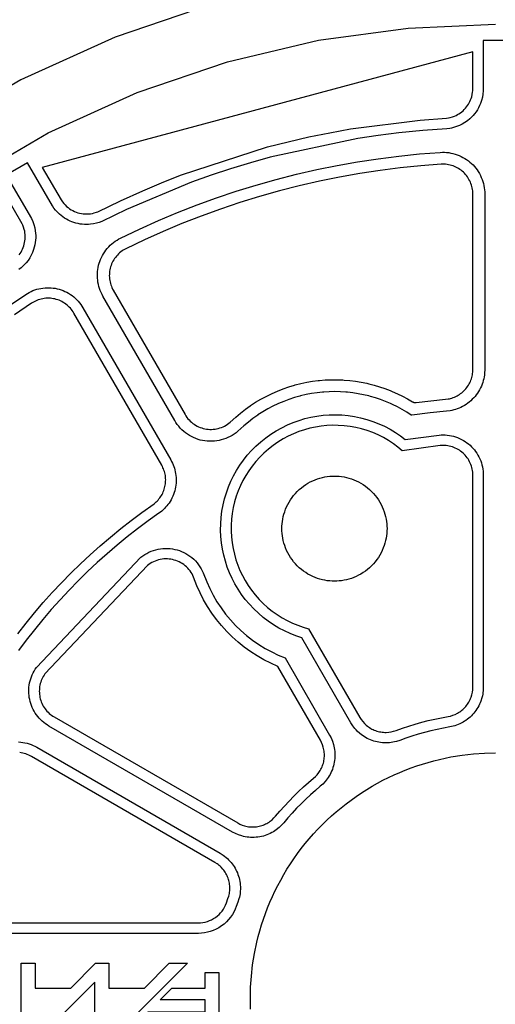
# Model space of a CAD drawing. Header units: inches. Extents: x -8.4 to 8.4, y -8.4 to 8.4.
# Tile 7 of 16: x -2.7 to 0, y 0 to 5.5. Entities that reach past the tile are written whole.
import ezdxf

# ---------------------------------------------------------------- set-up
doc = ezdxf.new("R2010")
doc.units = ezdxf.units.IN
doc.layers.get('0').update_dxf_attribs({"true_color": 0xc2ced6})

msp = doc.modelspace()

# ---------------------------------------------------------------- linework, layer by layer
for points in [[(0, 5.8069), (-0.5218, 5.7835), (-1.0566, 5.71), (-1.5978, 5.5828), (-2.1375, 5.3992), (-2.6671, 5.1582), (-3.1776, 4.8604), (-3.6601, 4.5082), (-4.1061, 4.1061), (-4.5082, 3.6601), (-4.8604, 3.1776), (-5.1582, 2.6671), (-5.3992, 2.1375), (-5.5828, 1.5978), (-5.71, 1.0566), (-5.7834, 0.5218), (-5.8069, 0), (-5.7834, -0.5218), (-5.71, -1.0566)], [(-5.4723, 0), (-5.4502, 0.4917), (-5.381, 0.9958), (-5.2611, 1.5058), (-5.0881, 2.0143), (-4.861, 2.5134), (-4.5803, 2.9945), (-4.2485, 3.4492), (-3.8695, 3.8695), (-3.4492, 4.2485), (-2.9945, 4.5803), (-2.5134, 4.861), (-2.0143, 5.0881), (-1.5058, 5.2611), (-0.9958, 5.381), (-0.4917, 5.4502), (0, 5.4723)], [(0.0689, 5.3792), (-0.0689, 5.3792), (-0.0689, 5.3171)], [(-0.0689, 5.3171), (-0.0693, 5.0969), (-0.071, 5.0789), (-0.0742, 5.061), (-0.0788, 5.0435), (-0.0848, 5.0263), (-0.09, 5.0141), (-0.096, 5.0022), (-0.1026, 4.9907), (-0.1099, 4.9796), (-0.1179, 4.9689), (-0.1265, 4.9588), (-0.1356, 4.9491), (-0.1453, 4.94), (-0.1584, 4.9293), (-0.1723, 4.9195), (-0.1879, 4.9103), (-0.2034, 4.9027), (-0.2194, 4.8963), (-0.2367, 4.8909), (-0.247, 4.8884), (-0.2573, 4.8864), (-0.2735, 4.8843), (-0.4093, 4.8746), (-0.5441, 4.8614), (-0.6593, 4.8471), (-0.7742, 4.8301), (-1.2661, 4.7251), (-1.3779, 4.6937), (-1.4889, 4.6596), (-1.5991, 4.623), (-1.7084, 4.5837), (-2.0741, 4.4303), (-2.2119, 4.3638), (-2.2273, 4.358), (-2.2431, 4.3533), (-2.2592, 4.3498), (-2.2755, 4.3475), (-2.2873, 4.3466), (-2.2991, 4.3463), (-2.3109, 4.3466), (-2.3226, 4.3475), (-2.3346, 4.3491), (-2.3465, 4.3513), (-2.3583, 4.3542), (-2.3699, 4.3576), (-2.3807, 4.3615), (-2.3913, 4.3659), (-2.4017, 4.3709), (-2.4118, 4.3763), (-2.4221, 4.3826), (-2.4321, 4.3895), (-2.4417, 4.3968), (-2.4508, 4.4047), (-2.4619, 4.4154), (-2.4723, 4.4269), (-2.4818, 4.439), (-2.4904, 4.4518), (-2.6299, 4.693), (-2.7493, 4.6241), (-2.6084, 4.3794), (-2.6009, 4.3629), (-2.5947, 4.3459), (-2.59, 4.3284), (-2.5866, 4.3106), (-2.585, 4.2974), (-2.5842, 4.2841), (-2.5842, 4.2708), (-2.585, 4.2575), (-2.5866, 4.2443), (-2.5889, 4.2312), (-2.592, 4.2182), (-2.5958, 4.2055), (-2.6018, 4.1897), (-2.609, 4.1743), (-2.6179, 4.1585), (-2.6275, 4.1442), (-2.6381, 4.1307), (-2.6504, 4.1173), (-2.6581, 4.11), (-2.6661, 4.1031), (-2.679, 4.0931)], [(-2.4413, 4.4845), (-2.4346, 4.4745), (-2.4271, 4.465), (-2.419, 4.456), (-2.4103, 4.4477), (-2.4024, 4.4411), (-2.3941, 4.4349), (-2.3854, 4.4293), (-2.3764, 4.4243), (-2.3671, 4.4198), (-2.3575, 4.4159), (-2.3478, 4.4126), (-2.3378, 4.4099), (-2.3277, 4.4078), (-2.3174, 4.4064), (-2.3071, 4.4055), (-2.2968, 4.4054), (-2.2865, 4.4058), (-2.2762, 4.4069), (-2.266, 4.4086), (-2.256, 4.411), (-2.2428, 4.4151), (-2.2359, 4.4178), (-2.1082, 4.4795), (-1.9828, 4.5364), (-1.8771, 4.5811), (-1.7703, 4.6234), (-1.2814, 4.7821), (-1.1657, 4.8116), (-1.0493, 4.8383), (-0.9323, 4.8622), (-0.8148, 4.8833), (-0.4231, 4.9327), (-0.2754, 4.9434), (-0.2652, 4.945), (-0.2551, 4.9472), (-0.2424, 4.9508), (-0.2301, 4.9555), (-0.2217, 4.9593), (-0.2136, 4.9636), (-0.2057, 4.9683), (-0.1981, 4.9734), (-0.1903, 4.9793), (-0.1829, 4.9856), (-0.1759, 4.9924), (-0.1692, 4.9995), (-0.1634, 5.0066), (-0.1579, 5.014), (-0.1529, 5.0217), (-0.1483, 5.0296), (-0.1441, 5.0378), (-0.1404, 5.0462), (-0.1372, 5.0548), (-0.1344, 5.0636), (-0.1313, 5.0764), (-0.1292, 5.0894), (-0.1284, 5.0974), (-0.128, 5.3155), (-2.547, 4.6674), (-2.4413, 4.4845)], [(-0.4709, 3.2754), (-0.4711, 3.2754), (-0.4715, 3.2753), (-0.4722, 3.2752), (-0.4724, 3.2751), (-0.4726, 3.2751), (-0.4728, 3.2751), (-0.473, 3.2751), (-0.4731, 3.2751), (-0.4731, 3.2751), (-0.4732, 3.2752), (-0.4733, 3.2752), (-0.4734, 3.2752), (-0.4735, 3.2753), (-0.4736, 3.2753), (-0.4736, 3.2754), (-0.4992, 3.2916), (-0.5254, 3.307), (-0.5521, 3.3215), (-0.5793, 3.3349), (-0.5902, 3.3399), (-0.6178, 3.3517), (-0.6459, 3.3624), (-0.6744, 3.372), (-0.7032, 3.3804), (-0.7131, 3.3831), (-0.7428, 3.3901), (-0.7727, 3.3959), (-0.8029, 3.4006), (-0.8331, 3.4041), (-0.8416, 3.4048), (-0.8724, 3.4068), (-0.9034, 3.4075), (-0.9343, 3.4069), (-0.9651, 3.4052), (-0.9719, 3.4046), (-1.0031, 3.4013), (-1.0341, 3.3967), (-1.0649, 3.3908), (-1.0954, 3.3837), (-1.1003, 3.3824), (-1.1309, 3.3738), (-1.1611, 3.3638), (-1.1908, 3.3527), (-1.22, 3.3403), (-1.2231, 3.3389), (-1.2522, 3.325), (-1.2806, 3.3099), (-1.3084, 3.2936), (-1.3355, 3.2762), (-1.3369, 3.2753), (-1.3635, 3.2564), (-1.3893, 3.2364), (-1.4142, 3.2154), (-1.448, 3.1845), (-1.4584, 3.1761), (-1.4691, 3.1684), (-1.4803, 3.1613), (-1.4919, 3.1548), (-1.5038, 3.149), (-1.5161, 3.1439), (-1.5285, 3.1395), (-1.5413, 3.1358), (-1.5542, 3.1328), (-1.5673, 3.1305), (-1.5804, 3.129), (-1.5937, 3.1283), (-1.6069, 3.1283), (-1.6202, 3.129), (-1.6334, 3.1305), (-1.6464, 3.1328), (-1.6593, 3.1357), (-1.6721, 3.1394), (-1.6846, 3.1439), (-1.6968, 3.149), (-1.7087, 3.1548), (-1.7203, 3.1612), (-1.7315, 3.1683), (-1.7423, 3.1761), (-1.7526, 3.1844), (-1.7624, 3.1933), (-1.7717, 3.2027), (-1.7805, 3.2127), (-1.7887, 3.2231), (-1.7963, 3.234), (-1.8032, 3.2453), (-2.2061, 3.9431), (-2.2117, 3.9534), (-2.2168, 3.9641), (-2.2214, 3.975), (-2.2255, 3.9863), (-2.229, 3.9978), (-2.2319, 4.0096), (-2.2343, 4.0215), (-2.236, 4.0335), (-2.237, 4.0456), (-2.2375, 4.0577), (-2.2373, 4.0698), (-2.2365, 4.0818), (-2.2351, 4.0937), (-2.2331, 4.1054), (-2.2305, 4.117), (-2.2274, 4.1283), (-2.2237, 4.1394), (-2.2195, 4.1504), (-2.2146, 4.1612), (-2.2092, 4.1719), (-2.2032, 4.1824), (-2.1966, 4.1925), (-2.1895, 4.2023), (-2.1819, 4.2118), (-2.1738, 4.2209), (-2.1653, 4.2295), (-2.1563, 4.2376), (-2.147, 4.2452), (-2.1373, 4.2523), (-2.1274, 4.2589), (-2.1173, 4.2649), (-2.1069, 4.2703), (-2.0014, 4.3208), (-1.8946, 4.3687), (-1.7867, 4.4139), (-1.6778, 4.4565), (-1.5678, 4.4963), (-1.4569, 4.5335), (-1.345, 4.5679), (-1.2324, 4.5996), (-1.1191, 4.6284), (-1.0051, 4.6545), (-0.8904, 4.6778), (-0.7752, 4.6983), (-0.6596, 4.7159), (-0.5436, 4.7307), (-0.4272, 4.7426), (-0.3106, 4.7517), (-0.2989, 4.7521), (-0.2871, 4.752), (-0.2752, 4.7513), (-0.2633, 4.75), (-0.2514, 4.748), (-0.2396, 4.7455), (-0.2279, 4.7423), (-0.2163, 4.7385), (-0.205, 4.7341), (-0.1939, 4.7291), (-0.1832, 4.7236), (-0.1728, 4.7176), (-0.1627, 4.7111), (-0.1531, 4.7041), (-0.1439, 4.6967), (-0.1351, 4.6889), (-0.1268, 4.6807), (-0.1188, 4.672), (-0.1112, 4.6628), (-0.104, 4.6532), (-0.0973, 4.6432), (-0.0911, 4.6328), (-0.0855, 4.6221), (-0.0803, 4.6111), (-0.0758, 4.5998), (-0.0719, 4.5884), (-0.0685, 4.5767), (-0.0658, 4.565), (-0.0637, 4.5532), (-0.0622, 4.5414), (-0.0613, 4.5296), (-0.061, 4.5179), (-0.061, 3.531), (-0.0619, 3.5109), (-0.063, 3.5006), (-0.0646, 3.4903), (-0.0667, 3.4799), (-0.0692, 3.4695), (-0.0723, 3.4591), (-0.0759, 3.4488), (-0.08, 3.4385), (-0.0847, 3.4284), (-0.0898, 3.4184), (-0.0955, 3.4087), (-0.1016, 3.3992), (-0.1083, 3.3899), (-0.1153, 3.381), (-0.1229, 3.3724), (-0.1308, 3.3642), (-0.1391, 3.3564), (-0.1478, 3.349), (-0.1567, 3.3421), (-0.166, 3.3356), (-0.1755, 3.3297), (-0.1852, 3.3242), (-0.1951, 3.3192), (-0.2051, 3.3148), (-0.2152, 3.3109), (-0.2253, 3.3074), (-0.2355, 3.3045), (-0.2457, 3.302), (-0.2558, 3.3001), (-0.2758, 3.2975), (-0.3678, 3.2886), (-0.4707, 3.2754), (-0.4709, 3.2754)], [(-0.4676, 3.3506), (-0.4664, 3.3499), (-0.4651, 3.3493), (-0.4638, 3.3487), (-0.4625, 3.3481), (-0.4612, 3.3476), (-0.4598, 3.3472), (-0.4584, 3.3469), (-0.4571, 3.3466), (-0.4546, 3.3462), (-0.452, 3.346), (-0.4495, 3.346), (-0.447, 3.3463), (-0.3643, 3.3563), (-0.2813, 3.3642), (-0.2671, 3.3661), (-0.2598, 3.3675), (-0.2526, 3.3692), (-0.2453, 3.3713), (-0.2381, 3.3737), (-0.2309, 3.3766), (-0.2237, 3.3797), (-0.2167, 3.3833), (-0.2097, 3.3872), (-0.2029, 3.3914), (-0.1963, 3.3961), (-0.1899, 3.401), (-0.1837, 3.4063), (-0.1778, 3.4118), (-0.1721, 3.4177), (-0.1668, 3.4238), (-0.1617, 3.4302), (-0.157, 3.4368), (-0.1526, 3.4436), (-0.1485, 3.4506), (-0.1448, 3.4577), (-0.1415, 3.4649), (-0.1386, 3.4723), (-0.136, 3.4797), (-0.1338, 3.4871), (-0.132, 3.4945), (-0.1305, 3.5019), (-0.1294, 3.5093), (-0.1286, 3.5166), (-0.128, 3.531), (-0.128, 4.5179), (-0.1282, 4.5263), (-0.1288, 4.5347), (-0.1299, 4.5431), (-0.1314, 4.5515), (-0.1333, 4.5599), (-0.1357, 4.5682), (-0.1385, 4.5764), (-0.1418, 4.5845), (-0.1454, 4.5923), (-0.1495, 4.6), (-0.1539, 4.6074), (-0.1587, 4.6146), (-0.1638, 4.6214), (-0.1692, 4.628), (-0.1749, 4.6342), (-0.1809, 4.64), (-0.1871, 4.6456), (-0.1937, 4.6509), (-0.2006, 4.6559), (-0.2078, 4.6605), (-0.2152, 4.6648), (-0.2229, 4.6688), (-0.2308, 4.6723), (-0.2389, 4.6755), (-0.2471, 4.6782), (-0.2555, 4.6804), (-0.2639, 4.6823), (-0.2724, 4.6837), (-0.2809, 4.6846), (-0.2894, 4.6851), (-0.2978, 4.6852), (-0.3062, 4.6849), (-0.4209, 4.676), (-0.5354, 4.6643), (-0.6495, 4.6497), (-0.7632, 4.6324), (-0.8771, 4.6122), (-0.9904, 4.5892), (-1.1031, 4.5635), (-1.2151, 4.5349), (-1.3264, 4.5036), (-1.4369, 4.4696), (-1.5466, 4.4328), (-1.6552, 4.3934), (-1.7624, 4.3515), (-1.8685, 4.307), (-1.9735, 4.26), (-2.0773, 4.2103), (-2.0847, 4.2064), (-2.0919, 4.2022), (-2.099, 4.1975), (-2.1059, 4.1924), (-2.1126, 4.1869), (-2.119, 4.1811), (-2.1251, 4.175), (-2.1308, 4.1685), (-2.1363, 4.1617), (-2.1414, 4.1547), (-2.146, 4.1475), (-2.1503, 4.14), (-2.1542, 4.1324), (-2.1577, 4.1246), (-2.1607, 4.1168), (-2.1634, 4.1088), (-2.1656, 4.1008), (-2.1674, 4.0925), (-2.1689, 4.0842), (-2.1699, 4.0757), (-2.1704, 4.0671), (-2.1706, 4.0584), (-2.1702, 4.0498), (-2.1695, 4.0411), (-2.1683, 4.0326), (-2.1666, 4.0241), (-2.1645, 4.0157), (-2.162, 4.0074), (-2.1591, 3.9994), (-2.1558, 3.9916), (-2.1521, 3.984), (-2.1482, 3.9766), (-1.7453, 3.2788), (-1.7403, 3.2707), (-1.7349, 3.2629), (-1.729, 3.2555), (-1.7228, 3.2484), (-1.7161, 3.2416), (-1.7091, 3.2353), (-1.7017, 3.2293), (-1.694, 3.2238), (-1.686, 3.2187), (-1.6778, 3.2141), (-1.6692, 3.21), (-1.6605, 3.2063), (-1.6516, 3.2032), (-1.6425, 3.2005), (-1.6333, 3.1984), (-1.6239, 3.1968), (-1.6145, 3.1957), (-1.6051, 3.1952), (-1.5956, 3.1952), (-1.5861, 3.1957), (-1.5767, 3.1968), (-1.5674, 3.1984), (-1.5582, 3.2005), (-1.5491, 3.2032), (-1.5401, 3.2063), (-1.5314, 3.21), (-1.5229, 3.2141), (-1.5146, 3.2187), (-1.5066, 3.2238), (-1.4989, 3.2294), (-1.4916, 3.2353), (-1.4593, 3.2649), (-1.4332, 3.287), (-1.4061, 3.3081), (-1.3782, 3.3281), (-1.3767, 3.3291), (-1.3484, 3.3476), (-1.3193, 3.3649), (-1.2896, 3.381), (-1.2592, 3.396), (-1.256, 3.3975), (-1.2254, 3.4108), (-1.1943, 3.423), (-1.1627, 3.4339), (-1.1308, 3.4435), (-1.1256, 3.4449), (-1.0937, 3.453), (-1.0614, 3.4598), (-1.0289, 3.4653), (-0.9963, 3.4695), (-0.9891, 3.4702), (-0.9568, 3.4728), (-0.9243, 3.4742), (-0.8918, 3.4743), (-0.8593, 3.4731), (-0.8504, 3.4726), (-0.8185, 3.4699), (-0.7866, 3.4659), (-0.755, 3.4608), (-0.7236, 3.4544), (-0.7131, 3.452), (-0.6825, 3.4441), (-0.6522, 3.4352), (-0.6223, 3.425), (-0.5928, 3.4138), (-0.5812, 3.409), (-0.552, 3.396), (-0.5233, 3.382), (-0.4951, 3.3668), (-0.4676, 3.3506)], [(-2.677, 4.1765), (-2.6717, 4.184), (-2.6668, 4.1918), (-2.6623, 4.1998), (-2.6582, 4.208), (-2.6545, 4.217), (-2.6512, 4.2262), (-2.6485, 4.2356), (-2.6463, 4.2451), (-2.6448, 4.2542), (-2.6438, 4.2633), (-2.6433, 4.2725), (-2.6432, 4.2816), (-2.6437, 4.2908), (-2.6447, 4.2999), (-2.6462, 4.309), (-2.6482, 4.318), (-2.6519, 4.3306), (-2.6566, 4.343), (-2.6599, 4.3503), (-2.7686, 4.5394)], [(-2.7367, 3.8872), (-2.6404, 3.9532), (-2.6309, 3.9593), (-2.6209, 3.9649), (-2.6106, 3.97), (-2.6, 3.9747), (-2.5891, 3.9788), (-2.578, 3.9823), (-2.5667, 3.9853), (-2.5552, 3.9877), (-2.5436, 3.9895), (-2.5319, 3.9907), (-2.5202, 3.9913), (-2.5086, 3.9913), (-2.497, 3.9907), (-2.4856, 3.9895), (-2.4743, 3.9878), (-2.4633, 3.9855), (-2.4523, 3.9826), (-2.4414, 3.9792), (-2.4306, 3.9752), (-2.42, 3.9706), (-2.4096, 3.9655), (-2.3993, 3.9598), (-2.3894, 3.9536), (-2.3798, 3.9468), (-2.3706, 3.9396), (-2.3617, 3.9319), (-2.3533, 3.9238), (-2.3454, 3.9153), (-2.3379, 3.9064), (-2.331, 3.8973), (-2.3245, 3.8878), (-2.3186, 3.8782), (-1.8252, 3.0235), (-1.8203, 3.0146), (-1.8158, 3.0055), (-1.8118, 2.9962), (-1.8081, 2.9867), (-1.8049, 2.9771), (-1.8021, 2.9673), (-1.7998, 2.9574), (-1.7979, 2.9475), (-1.7964, 2.9367), (-1.7954, 2.9259), (-1.7949, 2.915), (-1.7949, 2.9041), (-1.7955, 2.8931), (-1.7966, 2.8823), (-1.7982, 2.8715), (-1.8003, 2.8609), (-1.8029, 2.8503), (-1.806, 2.8399), (-1.8097, 2.8296), (-1.8138, 2.8195), (-1.8185, 2.8096), (-1.8235, 2.7999), (-1.8291, 2.7906), (-1.835, 2.7815), (-1.841, 2.7733), (-1.8473, 2.7654), (-1.854, 2.7577), (-1.861, 2.7504), (-1.8683, 2.7433), (-1.876, 2.7366), (-1.8839, 2.7303), (-1.8921, 2.7243)], [(-2.3698, 3.8487), (-2.3741, 3.8558), (-2.3789, 3.8628), (-2.384, 3.8695), (-2.3895, 3.8761), (-2.3954, 3.8824), (-2.4016, 3.8884), (-2.4082, 3.894), (-2.415, 3.8994), (-2.4221, 3.9044), (-2.4294, 3.909), (-2.437, 3.9132), (-2.4447, 3.917), (-2.4526, 3.9204), (-2.4605, 3.9233), (-2.4686, 3.9258), (-2.4767, 3.9279), (-2.4849, 3.9296), (-2.4932, 3.9309), (-2.5016, 3.9318), (-2.5102, 3.9323), (-2.5188, 3.9323), (-2.5274, 3.9318), (-2.536, 3.931), (-2.5446, 3.9296), (-2.5531, 3.9278), (-2.5615, 3.9256), (-2.5697, 3.923), (-2.5778, 3.92), (-2.5856, 3.9165), (-2.5932, 3.9128), (-2.6005, 3.9086), (-2.6076, 3.9041), (-2.7025, 3.8391)], [(-2.6844, 2.0472), (-2.6382, 2.1064), (-2.5907, 2.1646), (-2.5417, 2.2219), (-2.4914, 2.2782), (-2.4399, 2.3333), (-2.3872, 2.3872), (-2.3333, 2.4399), (-2.2782, 2.4914), (-2.2219, 2.5417), (-2.1646, 2.5907), (-2.1064, 2.6382), (-2.0472, 2.6844), (-1.987, 2.7293), (-1.9195, 2.7774), (-1.9135, 2.7823), (-1.9076, 2.7875), (-1.902, 2.7929), (-1.8967, 2.7986), (-1.8916, 2.8045), (-1.8868, 2.8106), (-1.8824, 2.8169), (-1.8782, 2.8235), (-1.8743, 2.8302), (-1.8707, 2.8371), (-1.8675, 2.8442), (-1.8646, 2.8514), (-1.862, 2.8588), (-1.8598, 2.8662), (-1.8579, 2.8738), (-1.8564, 2.8814), (-1.8552, 2.889), (-1.8544, 2.8968), (-1.854, 2.9046), (-1.8539, 2.9124), (-1.8542, 2.9202), (-1.8548, 2.9279), (-1.8558, 2.9356), (-1.8572, 2.9432), (-1.8589, 2.9508), (-1.8609, 2.9583), (-1.8634, 2.9657), (-1.8661, 2.973), (-1.8692, 2.9802), (-1.8726, 2.9871), (-1.8763, 2.9939), (-2.3698, 3.8487)], [(-0.5072, 3.1384), (-0.3179, 3.1632), (-0.3064, 3.1641), (-0.2948, 3.1643), (-0.283, 3.164), (-0.2712, 3.1631), (-0.2594, 3.1615), (-0.2477, 3.1593), (-0.2361, 3.1565), (-0.2246, 3.153), (-0.2133, 3.149), (-0.2023, 3.1443), (-0.1915, 3.1391), (-0.1811, 3.1334), (-0.171, 3.1272), (-0.1614, 3.1205), (-0.1522, 3.1134), (-0.1434, 3.1058), (-0.1351, 3.0979), (-0.127, 3.0894), (-0.1194, 3.0805), (-0.1122, 3.0711), (-0.1055, 3.0613), (-0.0992, 3.0512), (-0.0935, 3.0406), (-0.0884, 3.0298), (-0.0838, 3.0187), (-0.0798, 3.0074), (-0.0765, 2.996), (-0.0737, 2.9844), (-0.0716, 2.9728), (-0.0701, 2.9611), (-0.0692, 2.9495), (-0.0689, 2.938), (-0.0689, 1.7469), (-0.0698, 1.7271), (-0.0709, 1.7172), (-0.0724, 1.7074), (-0.0743, 1.6976), (-0.0767, 1.688), (-0.0827, 1.6691), (-0.0863, 1.6599), (-0.0903, 1.6508), (-0.0947, 1.6419), (-0.0995, 1.6332), (-0.1047, 1.6247), (-0.1103, 1.6164), (-0.1162, 1.6084), (-0.1224, 1.6007), (-0.1289, 1.5933), (-0.1358, 1.5862), (-0.143, 1.5793), (-0.1505, 1.5728), (-0.1583, 1.5666), (-0.1664, 1.5608), (-0.1746, 1.5553), (-0.1831, 1.5502), (-0.2008, 1.5412), (-0.2099, 1.5372), (-0.2192, 1.5337), (-0.2286, 1.5306), (-0.2382, 1.5278), (-0.2575, 1.5237), (-0.2934, 1.5172), (-0.3291, 1.5098), (-0.3646, 1.5016), (-0.3999, 1.4926), (-0.435, 1.4828), (-0.4699, 1.4721), (-0.5045, 1.4606), (-0.5388, 1.4483), (-0.5576, 1.4422), (-0.5673, 1.4398), (-0.577, 1.4378), (-0.5869, 1.4362), (-0.5967, 1.4351), (-0.6165, 1.4341), (-0.6264, 1.4343), (-0.6363, 1.4349), (-0.6462, 1.4359), (-0.656, 1.4374), (-0.6658, 1.4393), (-0.6755, 1.4416), (-0.685, 1.4443), (-0.6944, 1.4475), (-0.7036, 1.451), (-0.7127, 1.455), (-0.7216, 1.4594), (-0.7304, 1.4641), (-0.7389, 1.4693), (-0.7472, 1.4748), (-0.7552, 1.4806), (-0.7629, 1.4868), (-0.7775, 1.5002), (-0.7844, 1.5073), (-0.791, 1.5148), (-0.7972, 1.5226), (-0.8031, 1.5306), (-0.8138, 1.5473), (-1.0896, 2.0251), (-1.1222, 2.0358), (-1.1544, 2.0484), (-1.1863, 2.0629), (-1.2175, 2.0792), (-1.2479, 2.0974), (-1.2774, 2.1173), (-1.3059, 2.1388), (-1.3332, 2.162), (-1.3591, 2.1866), (-1.3836, 2.2126), (-1.4065, 2.2399), (-1.4277, 2.2682), (-1.4473, 2.2975), (-1.4651, 2.3276), (-1.481, 2.3584), (-1.4952, 2.3896), (-1.5076, 2.4215), (-1.5184, 2.4544), (-1.5275, 2.4882), (-1.5348, 2.5226), (-1.5402, 2.5576), (-1.5437, 2.5931), (-1.5452, 2.6288), (-1.5447, 2.6645), (-1.5422, 2.7002), (-1.5378, 2.7356), (-1.5313, 2.7707), (-1.523, 2.8051), (-1.5129, 2.8388), (-1.501, 2.8717), (-1.4875, 2.9036), (-1.4724, 2.9344), (-1.4557, 2.9643), (-1.4372, 2.9936), (-1.417, 3.0221), (-1.3951, 3.0497), (-1.3715, 3.0761), (-1.3464, 3.1014), (-1.3198, 3.1253), (-1.292, 3.1477), (-1.2629, 3.1685), (-1.2327, 3.1876), (-1.2016, 3.2049), (-1.1697, 3.2204), (-1.1373, 3.2341), (-1.1044, 3.2459), (-1.0712, 3.2557), (-1.0378, 3.2637), (-1.0041, 3.2699), (-0.9698, 3.2743), (-0.9349, 3.2769), (-0.8997, 3.2775), (-0.8643, 3.2762), (-0.8288, 3.273), (-0.7935, 3.2677), (-0.7585, 3.2604), (-0.7239, 3.2512), (-0.69, 3.2402), (-0.6568, 3.2272), (-0.6245, 3.2126), (-0.5933, 3.1962), (-0.5633, 3.1783), (-0.5346, 3.159), (-0.5072, 3.1384)], [(-0.7626, 1.5768), (-0.755, 1.5648), (-0.7464, 1.5535), (-0.7368, 1.543), (-0.7265, 1.5333), (-0.7206, 1.5285), (-0.7146, 1.524), (-0.7083, 1.5198), (-0.7018, 1.5158), (-0.6952, 1.5121), (-0.6884, 1.5088), (-0.6814, 1.5058), (-0.6744, 1.503), (-0.6672, 1.5006), (-0.66, 1.4986), (-0.6526, 1.4968), (-0.6451, 1.4954), (-0.6376, 1.4943), (-0.6301, 1.4936), (-0.6225, 1.4932), (-0.615, 1.4932), (-0.6008, 1.494), (-0.5867, 1.496), (-0.5729, 1.4993), (-0.5594, 1.5037), (-0.5238, 1.5164), (-0.4879, 1.5283), (-0.4517, 1.5394), (-0.4152, 1.5497), (-0.3785, 1.559), (-0.3416, 1.5675), (-0.3046, 1.5751), (-0.2674, 1.5819), (-0.2535, 1.5848), (-0.2399, 1.589), (-0.2267, 1.5943), (-0.214, 1.6006), (-0.2075, 1.6044), (-0.2011, 1.6085), (-0.195, 1.6129), (-0.189, 1.6176), (-0.1833, 1.6226), (-0.1777, 1.6278), (-0.1725, 1.6332), (-0.1675, 1.6389), (-0.1627, 1.6447), (-0.1583, 1.6508), (-0.1541, 1.6571), (-0.1501, 1.6636), (-0.1465, 1.6703), (-0.1432, 1.6771), (-0.1402, 1.6841), (-0.1375, 1.6911), (-0.1334, 1.7047), (-0.1304, 1.7186), (-0.1286, 1.7327), (-0.128, 1.7469), (-0.128, 2.938), (-0.1282, 2.9465), (-0.1288, 2.9551), (-0.1299, 2.9637), (-0.1315, 2.9723), (-0.1335, 2.9808), (-0.136, 2.9893), (-0.139, 2.9976), (-0.1423, 3.0058), (-0.1462, 3.0138), (-0.1504, 3.0216), (-0.155, 3.0291), (-0.16, 3.0364), (-0.1653, 3.0433), (-0.1709, 3.0499), (-0.1769, 3.0562), (-0.183, 3.062), (-0.1895, 3.0676), (-0.1963, 3.0729), (-0.2034, 3.0778), (-0.2109, 3.0824), (-0.2186, 3.0867), (-0.2265, 3.0905), (-0.2347, 3.0939), (-0.243, 3.0969), (-0.2515, 3.0995), (-0.2601, 3.1015), (-0.2688, 3.1032), (-0.2775, 3.1043), (-0.2862, 3.105), (-0.2949, 3.1053), (-0.3035, 3.1051), (-0.312, 3.1044), (-0.5242, 3.0757), (-0.5487, 3.096), (-0.5746, 3.115), (-0.6018, 3.1328), (-0.6302, 3.1491), (-0.6596, 3.1639), (-0.69, 3.177), (-0.7212, 3.1885), (-0.753, 3.1981), (-0.7853, 3.2059), (-0.818, 3.2119), (-0.8509, 3.2159), (-0.8837, 3.2181), (-0.9165, 3.2184), (-0.9489, 3.2169), (-0.9809, 3.2136), (-1.0123, 3.2086), (-1.0434, 3.2019), (-1.0744, 3.1934), (-1.1052, 3.1831), (-1.1356, 3.171), (-1.1655, 3.1571), (-1.1946, 3.1414), (-1.223, 3.1241), (-1.2503, 3.1051), (-1.2765, 3.0846), (-1.3014, 3.0626), (-1.325, 3.0394), (-1.3471, 3.0149), (-1.3676, 2.9895), (-1.3866, 2.9631), (-1.4038, 2.936), (-1.4194, 2.9082), (-1.4334, 2.8797), (-1.446, 2.8501), (-1.457, 2.8196), (-1.4664, 2.7882), (-1.474, 2.7561), (-1.4799, 2.7236), (-1.4838, 2.6906), (-1.4859, 2.6574), (-1.4861, 2.6241), (-1.4843, 2.5909), (-1.4807, 2.558), (-1.4753, 2.5255), (-1.468, 2.4936), (-1.4591, 2.4624), (-1.4485, 2.432), (-1.4365, 2.4026), (-1.4228, 2.3739), (-1.4074, 2.3457), (-1.3903, 2.3181), (-1.3715, 2.2913), (-1.3511, 2.2654), (-1.3291, 2.2406), (-1.3057, 2.217), (-1.281, 2.1948), (-1.255, 2.174), (-1.2279, 2.1548), (-1.1999, 2.1372), (-1.171, 2.1213), (-1.1415, 2.1072), (-1.1115, 2.0948), (-1.0811, 2.0843), (-1.0505, 2.0755), (-0.7626, 1.5768)], [(-1.2005, 2.651), (-1.1996, 2.6643), (-1.1981, 2.6779), (-1.1959, 2.6915), (-1.193, 2.7053), (-1.1894, 2.719), (-1.1851, 2.7328), (-1.1801, 2.7465), (-1.1743, 2.76), (-1.1678, 2.7734), (-1.1606, 2.7865), (-1.1527, 2.7994), (-1.144, 2.8118), (-1.1348, 2.8239), (-1.1248, 2.8355), (-1.1143, 2.8466), (-1.1032, 2.8571), (-1.0916, 2.867), (-1.0796, 2.8763), (-1.0671, 2.8849), (-1.0543, 2.8929), (-1.0411, 2.9001), (-1.0278, 2.9066), (-1.0142, 2.9123), (-1.0005, 2.9174), (-0.9868, 2.9217), (-0.973, 2.9253), (-0.9592, 2.9281), (-0.9456, 2.9303), (-0.932, 2.9319), (-0.9187, 2.9328), (-0.9055, 2.9331), (-0.8923, 2.9328), (-0.879, 2.9319), (-0.8654, 2.9303), (-0.8518, 2.9281), (-0.838, 2.9253), (-0.8243, 2.9217), (-0.8105, 2.9174), (-0.7968, 2.9123), (-0.7833, 2.9066), (-0.7699, 2.9001), (-0.7568, 2.8929), (-0.7439, 2.8849), (-0.7315, 2.8763), (-0.7194, 2.867), (-0.7078, 2.8571), (-0.6967, 2.8466), (-0.6862, 2.8355), (-0.6763, 2.8239), (-0.667, 2.8118), (-0.6584, 2.7994), (-0.6504, 2.7865), (-0.6432, 2.7734), (-0.6367, 2.76), (-0.631, 2.7465), (-0.6259, 2.7328), (-0.6216, 2.719), (-0.618, 2.7053), (-0.6152, 2.6915), (-0.613, 2.6779), (-0.6114, 2.6643), (-0.6105, 2.651), (-0.6102, 2.6378), (-0.6105, 2.6246), (-0.6114, 2.6113), (-0.613, 2.5977), (-0.6152, 2.5841), (-0.618, 2.5703), (-0.6216, 2.5565), (-0.6259, 2.5428), (-0.631, 2.5291), (-0.6367, 2.5156), (-0.6432, 2.5022), (-0.6504, 2.489), (-0.6584, 2.4762), (-0.667, 2.4637), (-0.6763, 2.4517), (-0.6862, 2.4401), (-0.6967, 2.429), (-0.7078, 2.4185), (-0.7194, 2.4086), (-0.7315, 2.3993), (-0.7439, 2.3907), (-0.7568, 2.3827), (-0.7699, 2.3755), (-0.7833, 2.369), (-0.7968, 2.3633), (-0.8105, 2.3582), (-0.8243, 2.3539), (-0.838, 2.3503), (-0.8518, 2.3475), (-0.8654, 2.3453), (-0.879, 2.3437), (-0.8923, 2.3428), (-0.9055, 2.3425), (-0.9187, 2.3428), (-0.932, 2.3437), (-0.9456, 2.3453), (-0.9592, 2.3475), (-0.973, 2.3503), (-0.9868, 2.3539), (-1.0005, 2.3582), (-1.0142, 2.3633), (-1.0278, 2.369), (-1.0411, 2.3755), (-1.0543, 2.3827), (-1.0671, 2.3907), (-1.0796, 2.3993), (-1.0916, 2.4086), (-1.1032, 2.4185), (-1.1143, 2.429), (-1.1248, 2.4401), (-1.1348, 2.4517), (-1.144, 2.4637), (-1.1527, 2.4762), (-1.1606, 2.489), (-1.1678, 2.5022), (-1.1743, 2.5156), (-1.1801, 2.5291), (-1.1851, 2.5428), (-1.1894, 2.5565), (-1.193, 2.5703), (-1.1959, 2.5841), (-1.1981, 2.5977), (-1.1996, 2.6113), (-1.2005, 2.6246), (-1.2008, 2.6378), (-1.2005, 2.651)], [(-1.8921, 2.7243), (-1.9523, 2.6815), (-2.0116, 2.6373), (-2.0699, 2.5918), (-2.1272, 2.545), (-2.1834, 2.497), (-2.2385, 2.4476), (-2.2926, 2.3971), (-2.3454, 2.3454), (-2.3971, 2.2926), (-2.4476, 2.2385), (-2.497, 2.1834), (-2.545, 2.1272), (-2.5918, 2.0699), (-2.6373, 2.0116), (-2.6815, 1.9523)], [(-1.1832, 1.9115), (-0.9331, 1.4784), (-0.9245, 1.462), (-0.9171, 1.4445), (-0.9111, 1.4259), (-0.9086, 1.4164), (-0.9066, 1.4066), (-0.905, 1.3967), (-0.9038, 1.3866), (-0.9031, 1.3764), (-0.9028, 1.3662), (-0.903, 1.3559), (-0.9036, 1.3456), (-0.9048, 1.3353), (-0.9064, 1.3251), (-0.9084, 1.315), (-0.9109, 1.3049), (-0.9139, 1.295), (-0.9173, 1.2853), (-0.9212, 1.2758), (-0.9254, 1.2666), (-0.93, 1.2575), (-0.935, 1.2488), (-0.9403, 1.2404), (-0.9459, 1.2322), (-0.958, 1.217), (-0.9711, 1.2031), (-0.9849, 1.1908), (-1.0127, 1.1672), (-1.0399, 1.143), (-1.0666, 1.1182), (-1.0927, 1.0927), (-1.1182, 1.0666), (-1.143, 1.0399), (-1.1672, 1.0127), (-1.1908, 0.9849), (-1.2031, 0.9711), (-1.217, 0.958), (-1.2322, 0.9459), (-1.2404, 0.9403), (-1.2488, 0.935), (-1.2575, 0.93), (-1.2666, 0.9254), (-1.2758, 0.9212), (-1.2853, 0.9173), (-1.295, 0.9139), (-1.3049, 0.9109), (-1.315, 0.9084), (-1.3251, 0.9064), (-1.3353, 0.9048), (-1.3456, 0.9036), (-1.3559, 0.903), (-1.3662, 0.9028), (-1.3764, 0.9031), (-1.3866, 0.9038), (-1.3967, 0.905), (-1.4066, 0.9066), (-1.4164, 0.9086), (-1.4259, 0.9111), (-1.4445, 0.9171), (-1.462, 0.9245), (-1.4784, 0.9331), (-2.5099, 1.5286), (-2.5197, 1.5347), (-2.5294, 1.5412), (-2.5387, 1.5484), (-2.5477, 1.556), (-2.5563, 1.5642), (-2.5646, 1.5728), (-2.5724, 1.5819), (-2.5797, 1.5914), (-2.5865, 1.6013), (-2.5928, 1.6115), (-2.5985, 1.622), (-2.6036, 1.6327), (-2.6081, 1.6437), (-2.612, 1.6547), (-2.6153, 1.6659), (-2.618, 1.6771), (-2.6202, 1.6885), (-2.6217, 1.7), (-2.6227, 1.7117), (-2.6231, 1.7235), (-2.6228, 1.7354), (-2.622, 1.7473), (-2.6204, 1.7592), (-2.6183, 1.771), (-2.6155, 1.7827), (-2.6122, 1.7942), (-2.6082, 1.8054), (-2.6037, 1.8164), (-2.5986, 1.8271), (-2.593, 1.8374), (-2.587, 1.8474), (-2.5805, 1.8569), (-1.993, 2.4769), (-1.9826, 2.4848), (-1.9716, 2.4921), (-1.9601, 2.4989), (-1.9481, 2.505), (-1.9356, 2.5105), (-1.9228, 2.5152), (-1.9097, 2.5192), (-1.8963, 2.5223), (-1.8828, 2.5246), (-1.8692, 2.5261), (-1.8555, 2.5268), (-1.8419, 2.5267), (-1.8285, 2.5257), (-1.8152, 2.524), (-1.8022, 2.5215), (-1.7896, 2.5183), (-1.7771, 2.5144), (-1.7647, 2.5097), (-1.7525, 2.5043), (-1.7406, 2.4981), (-1.7289, 2.4911), (-1.7176, 2.4833), (-1.7068, 2.4749), (-1.6965, 2.4659), (-1.6868, 2.4562), (-1.6776, 2.4459), (-1.6692, 2.4352), (-1.6614, 2.4241), (-1.6544, 2.4125), (-1.6481, 2.4007), (-1.6426, 2.3887), (-1.6231, 2.3384), (-1.6062, 2.3008), (-1.5872, 2.2637), (-1.566, 2.2275), (-1.5428, 2.1923), (-1.5175, 2.1582), (-1.4904, 2.1254), (-1.4615, 2.0942), (-1.4309, 2.0646), (-1.3988, 2.0367), (-1.3653, 2.0107), (-1.3306, 1.9867), (-1.2948, 1.9647), (-1.2582, 1.9448), (-1.2209, 1.9271), (-1.1832, 1.9115)], [(-1.2631, 1.8815), (-1.3017, 1.9009), (-1.3394, 1.9225), (-1.3763, 1.9462), (-1.412, 1.9719), (-1.4465, 1.9997), (-1.4796, 2.0292), (-1.5111, 2.0606), (-1.5409, 2.0935), (-1.5688, 2.128), (-1.5949, 2.1638), (-1.6189, 2.2007), (-1.6408, 2.2387), (-1.6605, 2.2774), (-1.6781, 2.3168), (-1.697, 2.3657), (-1.7011, 2.3746), (-1.7057, 2.3833), (-1.7109, 2.3918), (-1.7166, 2.4001), (-1.7229, 2.408), (-1.7296, 2.4156), (-1.7368, 2.4227), (-1.7444, 2.4294), (-1.7524, 2.4356), (-1.7608, 2.4413), (-1.7694, 2.4465), (-1.7782, 2.4511), (-1.7873, 2.4552), (-1.7964, 2.4586), (-1.8056, 2.4615), (-1.815, 2.4639), (-1.8246, 2.4657), (-1.8344, 2.467), (-1.8443, 2.4677), (-1.8544, 2.4678), (-1.8644, 2.4673), (-1.8745, 2.4662), (-1.8845, 2.4644), (-1.8944, 2.4621), (-1.9041, 2.4592), (-1.9136, 2.4557), (-1.9228, 2.4517), (-1.9317, 2.4471), (-1.9402, 2.4421), (-1.9483, 2.4367), (-1.956, 2.4308), (-2.5325, 1.8224), (-2.5373, 1.8154), (-2.5418, 1.808), (-2.5459, 1.8004), (-2.5497, 1.7925), (-2.553, 1.7844), (-2.556, 1.776), (-2.5584, 1.7675), (-2.5605, 1.7589), (-2.5621, 1.7502), (-2.5632, 1.7414), (-2.5638, 1.7326), (-2.564, 1.7238), (-2.5638, 1.7151), (-2.563, 1.7064), (-2.5619, 1.6979), (-2.5603, 1.6895), (-2.5583, 1.6812), (-2.5558, 1.673), (-2.5529, 1.6648), (-2.5496, 1.6567), (-2.5458, 1.6488), (-2.5416, 1.641), (-2.537, 1.6335), (-2.532, 1.6262), (-2.5266, 1.6192), (-2.5208, 1.6124), (-2.5147, 1.6061), (-2.5083, 1.6), (-2.5016, 1.5944), (-2.4947, 1.5891), (-2.4876, 1.5842), (-2.4804, 1.5798), (-1.4489, 0.9842), (-1.4367, 0.9779), (-1.4238, 0.9724), (-1.4101, 0.968), (-1.403, 0.9662), (-1.3958, 0.9647), (-1.3885, 0.9635), (-1.381, 0.9626), (-1.3735, 0.962), (-1.3659, 0.9618), (-1.3583, 0.962), (-1.3507, 0.9625), (-1.3431, 0.9633), (-1.3356, 0.9645), (-1.3281, 0.966), (-1.3206, 0.9679), (-1.3133, 0.9701), (-1.3062, 0.9726), (-1.2991, 0.9754), (-1.2923, 0.9786), (-1.2856, 0.982), (-1.2792, 0.9856), (-1.2729, 0.9896), (-1.2669, 0.9937), (-1.2556, 1.0027), (-1.2454, 1.0123), (-1.2363, 1.0225), (-1.2118, 1.0514), (-1.1867, 1.0796), (-1.1609, 1.1073), (-1.1344, 1.1344), (-1.1073, 1.1609), (-1.0796, 1.1867), (-1.0514, 1.2118), (-1.0225, 1.2363), (-1.0123, 1.2454), (-1.0027, 1.2556), (-0.9937, 1.2669), (-0.9896, 1.2729), (-0.9856, 1.2792), (-0.982, 1.2856), (-0.9786, 1.2923), (-0.9754, 1.2991), (-0.9726, 1.3062), (-0.9701, 1.3133), (-0.9679, 1.3206), (-0.966, 1.3281), (-0.9645, 1.3356), (-0.9633, 1.3431), (-0.9625, 1.3507), (-0.962, 1.3583), (-0.9618, 1.3659), (-0.962, 1.3735), (-0.9626, 1.381), (-0.9635, 1.3885), (-0.9647, 1.3958), (-0.9662, 1.403), (-0.968, 1.4101), (-0.9724, 1.4238), (-0.9779, 1.4367), (-0.9842, 1.4489), (-1.224, 1.8642), (-1.2631, 1.8815)], [(-2.68, 1.4393), (-2.6681, 1.4384), (-2.6562, 1.4368), (-2.6444, 1.4346), (-2.6328, 1.4318), (-2.6214, 1.4284), (-2.6103, 1.4244), (-2.5994, 1.4199), (-2.5889, 1.4148), (-2.5788, 1.4093), (-1.5473, 0.8138), (-1.5306, 0.8031), (-1.5226, 0.7972), (-1.5148, 0.791), (-1.5073, 0.7844), (-1.5002, 0.7775), (-1.4868, 0.7629), (-1.4806, 0.7552), (-1.4748, 0.7472), (-1.4693, 0.7389), (-1.4641, 0.7304), (-1.4594, 0.7216), (-1.455, 0.7127), (-1.451, 0.7036), (-1.4475, 0.6944), (-1.4443, 0.685), (-1.4416, 0.6755), (-1.4393, 0.6658), (-1.4374, 0.656), (-1.4359, 0.6462), (-1.4349, 0.6363), (-1.4343, 0.6264), (-1.4341, 0.6165), (-1.4351, 0.5967), (-1.4362, 0.5869), (-1.4378, 0.577), (-1.4398, 0.5673), (-1.4422, 0.5576), (-1.4483, 0.5388), (-1.4569, 0.5151)], [(-2.8931, 0.4232), (-1.6703, 0.4232), (-1.6575, 0.4237), (-1.6447, 0.4252), (-1.632, 0.4277), (-1.6196, 0.4311), (-1.6076, 0.4355), (-1.5958, 0.4407), (-1.5845, 0.4469), (-1.5737, 0.4539), (-1.5635, 0.4618), (-1.5539, 0.4704), (-1.545, 0.4797), (-1.5369, 0.4896), (-1.5295, 0.5002), (-1.523, 0.5113), (-1.5173, 0.5228), (-1.5126, 0.5348), (-1.5037, 0.5594), (-1.4992, 0.5733), (-1.4974, 0.5804), (-1.4959, 0.5876), (-1.4947, 0.5949), (-1.4939, 0.6022), (-1.4932, 0.6168), (-1.4933, 0.6241), (-1.4937, 0.6315), (-1.4945, 0.6388), (-1.4956, 0.646), (-1.497, 0.6533), (-1.4987, 0.6604), (-1.5007, 0.6675), (-1.503, 0.6744), (-1.5057, 0.6812), (-1.5086, 0.6879), (-1.5118, 0.6945), (-1.5154, 0.701), (-1.5192, 0.7073), (-1.5232, 0.7134), (-1.5275, 0.7193), (-1.5321, 0.725), (-1.542, 0.7359), (-1.5473, 0.7409), (-1.5528, 0.7458), (-1.5586, 0.7504), (-1.5645, 0.7547), (-1.5768, 0.7626), (-2.6083, 1.3582), (-2.6158, 1.3622), (-2.6236, 1.366), (-2.6316, 1.3693), (-2.6398, 1.3722), (-2.6482, 1.3748), (-2.6568, 1.3768), (-2.6655, 1.3785), (-2.6743, 1.3796)], [(-1.3766, -0.0614), (-1.378, 0), (-1.3766, 0.0614), (-1.3724, 0.1238), (-1.3652, 0.187), (-1.3549, 0.2507), (-1.3415, 0.3149), (-1.3335, 0.347), (-1.3248, 0.3792), (-1.3151, 0.4113), (-1.3047, 0.4434), (-1.2934, 0.4753), (-1.2812, 0.5072), (-1.2682, 0.5389), (-1.2543, 0.5705), (-1.2396, 0.6018), (-1.224, 0.6329), (-1.2076, 0.6637), (-1.1903, 0.6942), (-1.1722, 0.7243), (-1.1533, 0.754), (-1.1336, 0.7834), (-1.1131, 0.8122), (-1.0918, 0.8406), (-1.0698, 0.8685), (-1.047, 0.8959), (-1.0235, 0.9226), (-0.9993, 0.9488), (-0.9744, 0.9744), (-0.9488, 0.9993), (-0.9226, 1.0235), (-0.8959, 1.047), (-0.8685, 1.0698), (-0.8406, 1.0918), (-0.8122, 1.1131), (-0.7834, 1.1336), (-0.754, 1.1533), (-0.7243, 1.1722), (-0.6942, 1.1903), (-0.6637, 1.2076), (-0.6329, 1.224), (-0.6018, 1.2396), (-0.5705, 1.2543), (-0.5389, 1.2682), (-0.5072, 1.2812), (-0.4753, 1.2934), (-0.4434, 1.3047), (-0.4113, 1.3151), (-0.3792, 1.3248), (-0.347, 1.3335), (-0.3149, 1.3415), (-0.2507, 1.3549), (-0.187, 1.3652), (-0.1238, 1.3724), (-0.0614, 1.3766), (0, 1.378)], [(-1.4569, 0.5151), (-1.4632, 0.4993), (-1.4706, 0.484), (-1.4792, 0.4693), (-1.4888, 0.4553), (-1.5, 0.4415), (-1.5122, 0.4285), (-1.5255, 0.4166), (-1.5396, 0.4057), (-1.5546, 0.396), (-1.5703, 0.3875), (-1.5866, 0.3802), (-1.6034, 0.3743), (-1.6198, 0.3699), (-1.6365, 0.3667), (-1.6534, 0.3648), (-1.6703, 0.3642), (-2.8931, 0.3642)], [(-2.1334, -0.2068), (-2.2513, -0.2068), (-2.2513, 0.0893), (-2.5474, -0.2068), (-2.6653, -0.2068), (-2.6653, 0.1959), (-2.5882, 0.1959), (-2.5882, 0.0562), (-2.3877, 0.0562), (-2.2481, 0.1959), (-2.1742, 0.1959), (-2.1742, 0.0562), (-1.9737, 0.0562), (-1.8341, 0.1959), (-1.7308, 0.1959), (-2.1334, -0.2068)], [(-2.0175, -0.1418), (-1.9526, -0.0769), (-1.632, -0.0769), (-1.632, -0.0087), (-1.8844, -0.0087), (-1.8195, 0.0562), (-1.632, 0.0562), (-1.632, 0.1439), (-1.5548, 0.1439), (-1.5548, -0.1418), (-2.0175, -0.1418)]]:
    msp.add_lwpolyline(points)

doc.saveas('drawing.dxf')
